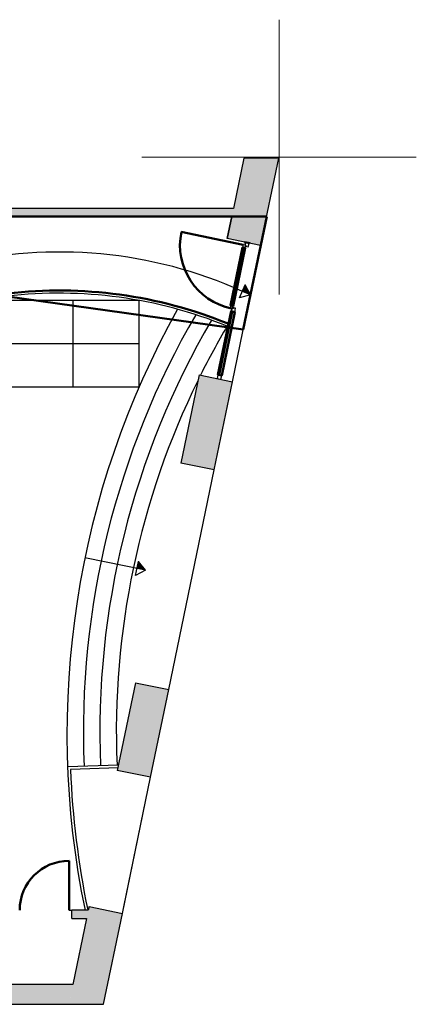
# Model space of a CAD drawing. Header units: metres. Extents: x -1 to 430, y -6 to 34.
# Tile 12 of 12: x 423 to 430, y 13 to 31. Entities that reach past the tile are written whole.
import ezdxf

# ---------------------------------------------------------------- set-up
doc = ezdxf.new("R2010")
doc.units = ezdxf.units.M
doc.linetypes.add('CONTINUA', pattern=[0])
for name, color, linetype, lineweight in [('3D PB MURS', 7, 'CONTINUA', 25), ('3D PB MURS NOUS', 7, 'CONTINUA', 25), ('3D PB PILAR', 7, 'CONTINUA', 25), ('PB ESCALES 2D', 7, 'CONTINUA', 25)]:
    doc.layers.add(name, color=color, linetype=linetype, lineweight=lineweight)

msp = doc.modelspace()

# ---------------------------------------------------------------- hatches: boundary and pattern name
at = {"layer": '3D PB MURS', "linetype": 'CONTINUA', "lineweight": 18, "true_color": 0xa0a0a0, "transparency": 33554687}
for points in [[(426.847, 28.23), (426.544, 26.769), (427.151, 26.643), (427.48, 28.23)], [(426.658, 27.32), (421.137, 27.32), (421.137, 27.171), (421.356, 27.171), (421.356, 27.17), (426.627, 27.17)], [(426.031, 24.292), (425.698, 22.686), (426.305, 22.56), (426.638, 24.166)], [(425.146, 16.969), (425.477, 18.565), (424.87, 18.691), (424.539, 17.095)], [(424.291, 12.84), (424.633, 14.492), (424.026, 14.618), (424.012, 14.551), (424.012, 14.551), (423.981, 14.401), (423.981, 14.401), (423.657, 12.84)], [(423.712, 14.551), (423.712, 14.401), (423.981, 14.401), (424.012, 14.551)], [(400.756, 12.841), (423.657, 12.841), (423.732, 13.201), (400.756, 13.201)]]:
    msp.add_hatch(color=253, dxfattribs=at).paths.add_polyline_path(points)

# ---------------------------------------------------------------- linework, layer by layer
at = {"layer": '3D PB MURS', "color": 7, "linetype": 'CONTINUA', "lineweight": 25, "transparency": 33554687}
for p, q in [((426.847, 28.23), (426.658, 27.32)), ((427.48, 28.23), (426.847, 28.23)), ((427.151, 26.643), (427.48, 28.23)), ((426.658, 27.32), (421.287, 27.32)), ((421.356, 27.17), (426.627, 27.17)), ((426.627, 27.17), (426.544, 26.769)), ((427.151, 26.643), (426.544, 26.769)), ((426.638, 24.166), (427.151, 26.643)), ((426.638, 24.166), (427.151, 26.643)), ((426.031, 24.292), (425.698, 22.686)), ((426.031, 24.292), (426.638, 24.166)), ((426.305, 22.56), (426.638, 24.166)), ((426.305, 22.56), (425.698, 22.686)), ((425.477, 18.565), (426.305, 22.56)), ((425.477, 18.565), (426.305, 22.56)), ((424.87, 18.691), (424.539, 17.095)), ((424.87, 18.691), (425.477, 18.565)), ((425.146, 16.969), (425.477, 18.565)), ((425.146, 16.969), (424.539, 17.095)), ((424.633, 14.492), (425.146, 16.969)), ((424.658, 14.613), (425.146, 16.969)), ((423.662, 14.551), (423.712, 14.551)), ((423.712, 14.401), (423.712, 14.551)), ((424.012, 14.551), (423.712, 14.551)), ((424.026, 14.618), (424.012, 14.551)), ((424.026, 14.618), (424.633, 14.492)), ((423.712, 14.401), (423.981, 14.401)), ((423.981, 14.401), (423.732, 13.201)), ((424.291, 12.84), (424.633, 14.492)), ((423.732, 13.201), (417.817, 13.201)), ((400.927, 12.841), (423.657, 12.841)), ((423.657, 12.841), (423.657, 12.84)), ((423.657, 12.84), (424.291, 12.84))]:
    msp.add_line(p, q, dxfattribs=at)
at = {"layer": '3D PB MURS', "color": 202, "linetype": 'CONTINUA', "lineweight": 50, "transparency": 33554687}
msp.add_line((423.662, 14.551), (423.662, 15.451), dxfattribs=at)
msp.add_arc((423.662, 14.551), 0.9, 90, 180, dxfattribs=at)
at = {"layer": '3D PB MURS NOUS', "color": 4, "linetype": 'CONTINUA', "lineweight": 50, "transparency": 33554687}
for p, q in [((426.833, 26.658), (425.706, 26.892)), ((426.955, 26.684), (426.857, 26.704)), ((426.955, 26.684), (426.857, 26.704)), ((426.955, 26.684), (426.955, 26.684))]:
    msp.add_line(p, q, dxfattribs=at)
at = {"layer": '3D PB MURS NOUS', "color": 7, "linetype": 'CONTINUA', "lineweight": 25, "transparency": 33554687}
for p, q in [((426.628, 25.547), (426.847, 26.604)), ((426.407, 24.285), (426.646, 25.44))]:
    msp.add_line(p, q, dxfattribs=at)
for points in [[(426.881, 26.648), (426.877, 26.629), (426.926, 26.618), (426.941, 26.687), (426.872, 26.701), (426.862, 26.652), (426.881, 26.648)], [(426.871, 26.599), (426.881, 26.648), (426.862, 26.652), (426.833, 26.658), (426.822, 26.609), (426.871, 26.599)], [(426.622, 25.497), (426.642, 25.493), (426.652, 25.542), (426.603, 25.552), (426.593, 25.503), (426.622, 25.497)], [(426.642, 25.493), (426.622, 25.497), (426.612, 25.447), (426.681, 25.433), (426.695, 25.501), (426.646, 25.511), (426.642, 25.493)], [(426.695, 25.502), (426.661, 25.509), (426.626, 25.516), (426.661, 25.509), (426.695, 25.502)], [(426.427, 24.21), (426.441, 24.278), (426.373, 24.292), (426.359, 24.224), (426.427, 24.21)]]:
    msp.add_lwpolyline(points, close=True, dxfattribs=at)
at = {"layer": '3D PB MURS NOUS', "color": 4, "linetype": 'CONTINUA', "lineweight": 50, "transparency": 33554687}
for points in [[(426.652, 25.542), (426.871, 26.599), (426.822, 26.609), (426.603, 25.552), (426.652, 25.542)], [(426.441, 24.278), (426.681, 25.433), (426.612, 25.447), (426.373, 24.292), (426.441, 24.278)]]:
    msp.add_lwpolyline(points, close=True, dxfattribs=at)
msp.add_arc((426.862, 26.652), 1.18, 168.2918, 258.2918, dxfattribs=at)
at = {"layer": '3D PB PILAR', "color": 202, "linetype": 'CONTINUA', "lineweight": 50, "transparency": 33554687}
for p, q in [((427.262, 27.172), (422.536, 27.17)), ((426.834, 25.115), (427.262, 27.172)), ((422.537, 25.719), (426.834, 25.115))]:
    msp.add_line(p, q, dxfattribs=at)
at = {"layer": '3D PB PILAR', "color": 7, "linetype": 'CONTINUA', "lineweight": 25, "transparency": 33554687}
for p, q in [((426.627, 27.17), (422.536, 27.17)), ((426.544, 26.769), (426.627, 27.17)), ((427.151, 26.643), (426.544, 26.769)), ((426.834, 25.115), (427.151, 26.643)), ((422.741, 25.791), (422.945, 25.807)), ((422.945, 25.807), (423.15, 25.818)), ((423.15, 25.818), (423.355, 25.824)), ((423.355, 25.824), (423.56, 25.824)), ((423.56, 25.824), (423.765, 25.82)), ((423.765, 25.82), (423.97, 25.81)), ((423.97, 25.81), (424.175, 25.795)), ((424.175, 25.795), (424.379, 25.775)), ((424.379, 25.775), (424.582, 25.75)), ((424.582, 25.75), (424.785, 25.72)), ((424.785, 25.72), (424.987, 25.685)), ((424.987, 25.685), (425.188, 25.644)), ((425.188, 25.644), (425.388, 25.599)), ((425.388, 25.599), (425.587, 25.548)), ((425.587, 25.548), (425.785, 25.493)), ((425.785, 25.493), (425.981, 25.432)), ((425.981, 25.432), (426.175, 25.367)), ((426.175, 25.367), (426.246, 25.341)), ((426.246, 25.341), (426.559, 25.222)), ((426.559, 25.222), (426.54, 25.176)), ((426.54, 25.176), (426.834, 25.115))]:
    msp.add_line(p, q, dxfattribs=at)
at = {"layer": '3D PB PILAR', "color": 202, "linetype": 'CONTINUA', "lineweight": 50, "transparency": 33554687}
msp.add_arc((423.482, 17.671), 8.154, 67.8293, 96.6548, dxfattribs=at)
at = {"layer": 'PB ESCALES 2D', "color": 52, "linetype": 'CONTINUA', "lineweight": 13, "transparency": 33554687}
for p, q in [((427.486, 30.752), (427.486, 25.752)), ((424.986, 28.252), (429.986, 28.252))]:
    msp.add_line(p, q, dxfattribs=at)
at = {"layer": 'PB ESCALES 2D', "color": 7, "linetype": 'CONTINUA', "lineweight": 25, "transparency": 33554687}
for p, q in [((426.765, 25.689), (426.868, 25.927)), ((426.964, 25.744), (426.868, 25.927)), ((424.937, 25.645), (422.536, 25.645)), ((423.737, 24.071), (423.737, 25.645)), ((424.937, 24.071), (424.937, 25.645)), ((426.964, 25.744), (426.765, 25.689)), ((426.54, 25.177), (426.559, 25.223)), ((426.54, 25.177), (426.834, 25.116)), ((424.937, 24.858), (422.536, 24.858)), ((422.536, 24.071), (424.937, 24.071)), ((425.056, 20.735), (423.951, 20.964)), ((424.874, 20.638), (424.923, 20.893)), ((425.056, 20.735), (424.923, 20.893)), ((425.056, 20.735), (424.874, 20.638)), ((424.559, 17.193), (423.635, 17.158)), ((424.561, 17.143), (423.687, 17.109))]:
    msp.add_line(p, q, dxfattribs=at)
for centre, radius, start, end in [((423.485, 18.397), 8.129, 64.6624, 102.3493), ((423.485, 17.697), 8.129, 67.7828, 97.0562), ((423.485, 18.397), 8.139, 64.7556, 65.7948), ((423.485, 18.397), 8.149, 64.8484, 65.7959), ((423.485, 18.397), 8.159, 64.9408, 65.7969), ((423.485, 18.397), 8.169, 65.0327, 65.7979), ((423.485, 18.397), 8.179, 65.1243, 65.7989), ((423.485, 18.397), 8.189, 65.2154, 65.7999), ((423.485, 18.397), 8.199, 65.3061, 65.8009), ((423.485, 18.397), 8.209, 65.3964, 65.8019), ((423.485, 18.397), 8.219, 65.4863, 65.8029), ((423.485, 18.397), 8.229, 65.5757, 65.804), ((423.485, 18.397), 8.239, 65.6649, 65.805), ((423.485, 18.397), 8.249, 65.7536, 65.806), ((423.485, 17.697), 8.079, 67.7828, 96.7429), ((439.433, 17.761), 15.81, 150.7573, 191.7158), ((439.029, 17.795), 15.107, 149.8375, 182.3769), ((439.029, 17.795), 14.807, 149.6078, 182.3847), ((439.029, 17.795), 14.507, 149.4147, 153.419), ((439.029, 17.795), 14.507, 153.8207, 182.3848), ((423.246, 12.81), 8.139, 77.2303, 78.2695), ((423.246, 12.81), 8.149, 77.3231, 78.2705), ((423.246, 12.81), 8.159, 77.4155, 78.2715), ((423.246, 12.81), 8.169, 77.5074, 78.2726), ((423.246, 12.81), 8.179, 77.5989, 78.2736), ((423.246, 12.81), 8.189, 77.69, 78.2746), ((423.246, 12.81), 8.199, 77.7807, 78.2756), ((423.246, 12.81), 8.209, 77.871, 78.2766), ((423.246, 12.81), 8.219, 77.9609, 78.2776), ((423.246, 12.81), 8.229, 78.0504, 78.2786), ((423.246, 12.81), 8.239, 78.1395, 78.2796), ((423.246, 12.81), 8.249, 78.2282, 78.2806), ((439.433, 17.761), 15.76, 182.3698, 191.7158)]:
    msp.add_arc(centre, radius, start, end, dxfattribs=at)

doc.saveas('drawing.dxf')
